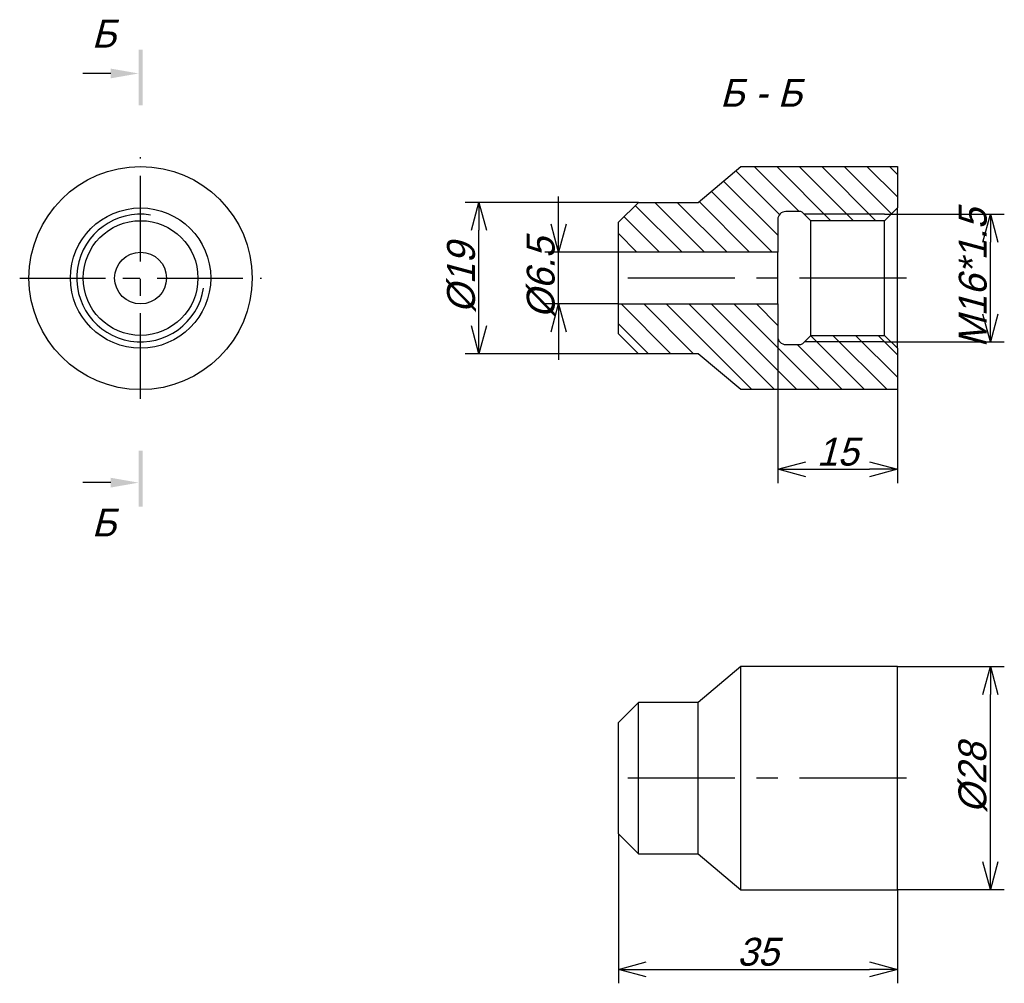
# Model space of a CAD drawing. Extents: x 31 to 155, y 114 to 235.
import ezdxf

# ---------------------------------------------------------------- set-up
doc = ezdxf.new("R2010")
doc.units = 0
doc.linetypes.add('CENTER_PER1_SCALE0_339188', pattern=[28, 10.769231, -2.153846, 2.153846, -2.153846, 10.769231])
doc.linetypes.add('CENTER_PER1_SCALE0_423985', pattern=[35, 13.461538, -2.692308, 2.692308, -2.692308, 13.461538])
doc.layers.get('0').update_dxf_attribs({"linetype": 'CONTINUOUS'})
doc.layers.get('DEFPOINTS').update_dxf_attribs({"linetype": 'CONTINUOUS'})
doc.styles.add('TEXTSTYLE_1', font='T-FLEX Type A.TTF', dxfattribs={"oblique": 15, "height": 3.5})
doc.styles.add('TEXTSTYLE_2', font='T-FLEX Type A.TTF', dxfattribs={"oblique": 15, "height": 3.5})
doc.dimstyles.new('DIM_ST_1', dxfattribs={"dimtxt": 3.5, "dimasz": 3.5, "dimexe": 1.75, "dimexo": 0, "dimgap": 0.4375, "dimtad": 1, "dimrnd": 0.01, "dimtxsty": 'TEXTSTYLE_2', "dimblk": 'OPEN30', "dimcen": 0.09, "dimclrd": 7, "dimclre": 7, "dimclrt": 7, "dimazin": 3, "dimtfac": 1, "dimtdec": 0, "dimtmove": 0, "dimatfit": 3, "dimtvp": 1, "dimtolj": 1})
doc.dimstyles.new('DIM_ST_2', dxfattribs={"dimtxt": 3.5, "dimasz": 3.5, "dimexe": 1.75, "dimexo": 0, "dimgap": 0.4375, "dimtad": 1, "dimrnd": 0.01, "dimtxsty": 'TEXTSTYLE_2', "dimblk": 'OPEN30', "dimcen": 0.09, "dimclrd": 7, "dimclre": 7, "dimclrt": 7, "dimazin": 3, "dimtfac": 1, "dimtdec": 0, "dimtmove": 0, "dimatfit": 3, "dimtvp": 1, "dimtolj": 1})
doc.dimstyles.new('DIM_ST_3', dxfattribs={"dimtxt": 3.5, "dimasz": 3.5, "dimexe": 1.75, "dimexo": 0, "dimgap": 0.4375, "dimtad": 1, "dimrnd": 0.01, "dimtxsty": 'TEXTSTYLE_2', "dimblk": 'OPEN30', "dimcen": 0.09, "dimclrd": 7, "dimclre": 7, "dimclrt": 7, "dimazin": 3, "dimtfac": 1, "dimtdec": 0, "dimtmove": 0, "dimatfit": 3, "dimtvp": 1, "dimtolj": 1})
doc.dimstyles.new('DIM_ST_4', dxfattribs={"dimtxt": 3.5, "dimasz": 3.5, "dimexe": 1.75, "dimexo": 0, "dimgap": 0.4375, "dimtad": 1, "dimrnd": 0.01, "dimtxsty": 'TEXTSTYLE_2', "dimblk": 'OPEN30', "dimcen": 0.09, "dimclrd": 7, "dimclre": 7, "dimclrt": 7, "dimazin": 3, "dimtfac": 1, "dimtdec": 0, "dimtmove": 0, "dimatfit": 3, "dimtvp": 1, "dimtolj": 1})
doc.dimstyles.new('DIM_ST_5', dxfattribs={"dimtxt": 3.5, "dimasz": 3.5, "dimexe": 1.75, "dimexo": 0, "dimgap": 0.4375, "dimtad": 1, "dimrnd": 0.01, "dimtxsty": 'TEXTSTYLE_2', "dimblk": 'OPEN30', "dimcen": 0.09, "dimclrd": 7, "dimclre": 7, "dimclrt": 7, "dimazin": 3, "dimtfac": 1, "dimtdec": 0, "dimtmove": 0, "dimatfit": 3, "dimtvp": 1, "dimtolj": 1})
doc.dimstyles.new('DIM_ST_6', dxfattribs={"dimtxt": 3.5, "dimasz": 3.5, "dimexe": 1.75, "dimexo": 0, "dimgap": 0.4375, "dimtad": 1, "dimrnd": 0.01, "dimtxsty": 'TEXTSTYLE_2', "dimblk": 'OPEN30', "dimcen": 0.09, "dimclrd": 7, "dimclre": 7, "dimclrt": 7, "dimazin": 3, "dimtfac": 1, "dimtdec": 0, "dimtmove": 0, "dimatfit": 3, "dimtvp": 1, "dimtolj": 1})

# ---------------------------------------------------------------- blocks, each defined once
blk = doc.blocks.new('_OPEN30')
at = {"color": 0, "linetype": 'BYBLOCK'}
for p, q in [((-1, 0.267949), (0, 0)), ((0, 0), (-1, -0.267949)), ((0, 0), (-1, 0))]:
    blk.add_line(p, q, dxfattribs=at)
blk = doc.blocks.new('*D5')
at = {"color": 7}
for p, q in [((98.65, 208.98), (98.65, 212.48)), ((106.15, 205.48), (96.9, 205.48)), ((98.65, 198.98), (98.65, 205.48)), ((106.15, 198.98), (96.9, 198.98)), ((98.65, 195.48), (98.65, 191.98))]:
    blk.add_line(p, q, dxfattribs=at)
at = {"layer": 'DEFPOINTS', "color": 0}
for p in [(98.65, 205.48), (106.15, 205.48), (106.15, 198.98)]:
    blk.add_point(p, dxfattribs=at)
at = {"color": 7, "xscale": 3.5, "yscale": 3.5, "zscale": 3.5}
for p, rotation in [((98.65, 205.48), 269.9999999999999), ((98.65, 198.98), 89.99999999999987)]:
    blk.add_blockref('_OPEN30', p, dxfattribs=dict(at, rotation=rotation))
at = {"color": 7, "insert": (96.46, 202.23), "char_height": 3.5, "attachment_point": 5, "rotation": 90, "style": 'TEXTSTYLE_2'}
blk.add_mtext('\\A1;%%c6.5{\\H0.5x;\\S^ ;}', dxfattribs=at)
blk = doc.blocks.new('*D6')
at = {"color": 7}
for p, q in [((108.65, 211.73), (86.9, 211.73)), ((88.65, 196.23), (88.65, 208.23)), ((108.65, 192.73), (86.9, 192.73))]:
    blk.add_line(p, q, dxfattribs=at)
at = {"layer": 'DEFPOINTS', "color": 0}
for p in [(88.65, 211.73), (108.65, 211.73), (108.65, 192.73)]:
    blk.add_point(p, dxfattribs=at)
at = {"color": 7, "xscale": 3.5, "yscale": 3.5, "zscale": 3.5}
for p, rotation in [((88.65, 211.73), 89.99999999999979), ((88.65, 192.73), 269.9999999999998)]:
    blk.add_blockref('_OPEN30', p, dxfattribs=dict(at, rotation=rotation))
at = {"color": 7, "insert": (86.46, 202.23), "char_height": 3.5, "attachment_point": 5, "rotation": 90, "style": 'TEXTSTYLE_2'}
blk.add_mtext('\\A1;%%c19{\\H0.5x;\\S^ ;}', dxfattribs=at)
blk = doc.blocks.new('*D7')
at = {"color": 7}
for p, q in [((139.55, 210.24), (154.57, 210.24)), ((152.82, 197.72), (152.82, 206.74)), ((139.55, 194.22), (154.57, 194.22))]:
    blk.add_line(p, q, dxfattribs=at)
at = {"layer": 'DEFPOINTS', "color": 0}
for p in [(139.55, 210.24), (152.82, 210.24), (139.55, 194.22)]:
    blk.add_point(p, dxfattribs=at)
at = {"color": 7, "xscale": 3.5, "yscale": 3.5, "zscale": 3.5}
for p, rotation in [((152.82, 210.24), 90), ((152.82, 194.22), 270)]:
    blk.add_blockref('_OPEN30', p, dxfattribs=dict(at, rotation=rotation))
at = {"color": 7, "insert": (150.63, 202.23), "char_height": 3.5, "attachment_point": 5, "rotation": 90, "style": 'TEXTSTYLE_2'}
blk.add_mtext('\\A1;M16*1.5', dxfattribs=at)
blk = doc.blocks.new('*D8')
at = {"color": 7}
for p, q in [((141.15, 153.47), (154.57, 153.47)), ((152.82, 128.97), (152.82, 149.97)), ((141.15, 125.47), (154.57, 125.47))]:
    blk.add_line(p, q, dxfattribs=at)
at = {"layer": 'DEFPOINTS', "color": 0}
for p in [(141.15, 153.47), (152.82, 153.47), (141.15, 125.47)]:
    blk.add_point(p, dxfattribs=at)
at = {"color": 7, "xscale": 3.5, "yscale": 3.5, "zscale": 3.5}
for p, rotation in [((152.82, 153.47), 90), ((152.82, 125.47), 270)]:
    blk.add_blockref('_OPEN30', p, dxfattribs=dict(at, rotation=rotation))
at = {"color": 7, "insert": (150.63, 139.47), "char_height": 3.5, "attachment_point": 5, "rotation": 90, "style": 'TEXTSTYLE_2'}
blk.add_mtext('\\A1;%%c28{\\H0.5x;\\S^ ;}', dxfattribs=at)
blk = doc.blocks.new('*D9')
at = {"color": 7}
for p, q in [((126.15, 194.88), (126.15, 176.48)), ((141.15, 193.43), (141.15, 176.48)), ((129.65, 178.23), (137.65, 178.23))]:
    blk.add_line(p, q, dxfattribs=at)
at = {"layer": 'DEFPOINTS', "color": 0}
for p in [(126.15, 194.88), (141.15, 193.43), (141.15, 178.23)]:
    blk.add_point(p, dxfattribs=at)
at = {"color": 7, "xscale": 3.5, "yscale": 3.5, "zscale": 3.5, "rotation": 180}
blk.add_blockref('_OPEN30', (126.15, 178.23), dxfattribs=at)
at = {"color": 7, "xscale": 3.5, "yscale": 3.5, "zscale": 3.5}
blk.add_blockref('_OPEN30', (141.15, 178.23), dxfattribs=at)
at = {"color": 7, "insert": (133.65, 180.42), "char_height": 3.5, "attachment_point": 5, "style": 'TEXTSTYLE_2'}
blk.add_mtext('\\A1;15{\\H0.5x;\\S^ ;}', dxfattribs=at)
blk = doc.blocks.new('*D10')
at = {"color": 7}
for p, q in [((106.15, 132.47), (106.15, 113.72)), ((141.15, 125.47), (141.15, 113.72)), ((109.65, 115.47), (137.65, 115.47))]:
    blk.add_line(p, q, dxfattribs=at)
at = {"layer": 'DEFPOINTS', "color": 0}
for p in [(106.15, 132.47), (141.15, 125.47), (141.15, 115.47)]:
    blk.add_point(p, dxfattribs=at)
at = {"color": 7, "xscale": 3.5, "yscale": 3.5, "zscale": 3.5}
for p, rotation in [((106.15, 115.47), 180), ((141.15, 115.47), 360)]:
    blk.add_blockref('_OPEN30', p, dxfattribs=dict(at, rotation=rotation))
at = {"color": 7, "insert": (123.65, 117.65), "char_height": 3.5, "attachment_point": 5, "style": 'TEXTSTYLE_2'}
blk.add_mtext('\\A1;35{\\H0.5x;\\S^ ;}', dxfattribs=at)
blk = doc.blocks.new('НА_САЙТ')
for points in [[(46.441, 230.91), (46.441, 223.91), (45.941, 223.91), (45.941, 230.91)], [(42.441, 227.296), (45.941, 227.91), (42.441, 228.524)], [(45.941, 173.553), (45.941, 180.553), (46.441, 180.553), (46.441, 173.553)], [(42.441, 175.939), (45.941, 176.553), (42.441, 177.167)]]:
    blk.add_hatch(color=7).paths.add_polyline_path(points, flags=0)
h = blk.add_hatch()
h.set_pattern_fill('_USER', scale=2, angle=135, style=0, pattern_type=0)
h.set_pattern_definition([(135, (0, 0), (-1.414214, -1.414214), [])])
h.paths.add_polyline_path([(129.295, 194.028), (130.299, 195.032), (139.549, 195.032), (141.149, 193.432), (141.149, 188.232), (121.512, 188.232), (116.149, 192.732), (108.649, 192.732), (106.149, 195.232), (106.149, 198.982), (126.149, 198.982), (126.149, 194.882), (126.155, 194.777), (126.171, 194.674), (126.198, 194.573), (126.235, 194.475), (126.283, 194.382), (126.34, 194.294), (126.406, 194.212), (126.48, 194.138), (126.561, 194.073), (126.649, 194.016), (126.742, 193.968), (126.84, 193.931), (126.941, 193.903), (127.045, 193.887), (127.149, 193.882), (127.149, 193.882), (128.942, 193.882), (128.994, 193.884), (129.046, 193.893), (129.096, 193.906), (129.145, 193.925), (129.192, 193.949), (129.236, 193.977)], flags=0)
h.paths.add_polyline_path([(126.149, 209.582), (126.149, 205.482), (106.149, 205.482), (106.149, 209.232), (108.649, 211.732), (116.149, 211.732), (121.512, 216.232), (141.149, 216.232), (141.149, 211.032), (139.549, 209.432), (130.299, 209.432), (129.295, 210.435), (129.257, 210.47), (129.214, 210.501), (129.169, 210.527), (129.121, 210.548), (129.071, 210.565), (129.02, 210.575), (128.942, 210.582), (128.942, 210.582), (127.149, 210.582), (127.045, 210.576), (126.941, 210.56), (126.84, 210.533), (126.742, 210.495), (126.649, 210.448), (126.561, 210.391), (126.48, 210.325), (126.406, 210.251), (126.34, 210.169), (126.283, 210.082), (126.235, 209.988), (126.198, 209.891), (126.171, 209.79), (126.155, 209.686)], flags=0)
at = {"color": 7, "linetype": 'CONTINUOUS'}
for p, q in [((42.441, 227.91), (38.941, 227.91)), ((116.149, 211.732), (121.512, 216.232)), ((121.512, 216.232), (141.149, 216.232)), ((141.149, 216.232), (141.149, 211.032)), ((106.149, 209.232), (108.649, 211.732)), ((108.649, 211.732), (116.149, 211.732)), ((128.942, 210.582), (127.149, 210.582)), ((130.299, 209.432), (129.295, 210.435)), ((130.299, 210.244), (129.487, 210.244)), ((139.549, 210.244), (130.299, 210.244)), ((139.549, 210.244), (130.299, 210.244)), ((141.149, 211.032), (139.549, 209.432)), ((139.549, 210.244), (140.361, 210.244)), ((141.149, 193.432), (141.149, 211.032)), ((106.149, 205.482), (106.149, 209.232)), ((126.149, 209.582), (126.149, 205.482)), ((130.299, 195.032), (130.299, 209.432)), ((139.549, 209.432), (130.299, 209.432)), ((139.549, 195.032), (139.549, 209.432)), ((106.149, 198.982), (106.149, 205.482)), ((126.149, 205.482), (106.149, 205.482)), ((126.149, 198.982), (126.149, 205.482)), ((106.149, 195.232), (106.149, 198.982)), ((106.149, 198.982), (126.149, 198.982)), ((126.149, 198.982), (126.149, 194.882)), ((108.649, 192.732), (106.149, 195.232)), ((129.295, 194.028), (130.299, 195.032)), ((130.299, 194.22), (129.487, 194.22)), ((130.299, 195.032), (139.549, 195.032)), ((139.549, 194.22), (130.299, 194.22)), ((139.549, 194.22), (130.299, 194.22)), ((139.549, 195.032), (141.149, 193.432)), ((139.549, 194.22), (140.361, 194.22)), ((116.149, 192.732), (108.649, 192.732)), ((121.512, 188.232), (116.149, 192.732)), ((127.149, 193.882), (128.942, 193.882)), ((141.149, 193.432), (141.149, 188.232)), ((141.149, 188.232), (121.512, 188.232)), ((42.441, 176.553), (38.941, 176.553)), ((121.512, 153.466), (116.149, 148.966)), ((141.149, 153.466), (121.512, 153.466)), ((121.512, 139.466), (121.512, 153.466)), ((141.149, 139.466), (141.149, 153.466)), ((108.649, 148.966), (106.149, 146.466)), ((108.649, 139.466), (108.649, 148.966)), ((116.149, 148.966), (108.649, 148.966)), ((116.149, 139.466), (116.149, 148.966)), ((106.149, 139.466), (106.149, 146.466)), ((106.149, 132.466), (106.149, 139.466)), ((108.649, 129.966), (108.649, 139.466)), ((116.149, 129.966), (116.149, 139.466)), ((121.512, 125.466), (121.512, 139.466)), ((141.149, 125.466), (141.149, 139.466)), ((106.149, 132.466), (108.649, 129.966)), ((108.649, 129.966), (116.149, 129.966)), ((116.149, 129.966), (121.512, 125.466)), ((121.512, 125.466), (141.149, 125.466))]:
    blk.add_line(p, q, dxfattribs=at)
at = {"color": 7, "linetype": 'CENTER_PER1_SCALE0_339188'}
for p, q in [((46.191, 187.065), (46.191, 217.398)), ((31.024, 202.232), (61.358, 202.232))]:
    blk.add_line(p, q, dxfattribs=at)
at = {"color": 7, "linetype": 'CENTER_PER1_SCALE0_423985'}
for p, q in [((142.316, 202.232), (104.982, 202.232)), ((142.316, 139.466), (104.982, 139.466))]:
    blk.add_line(p, q, dxfattribs=at)
at = {"color": 7, "linetype": 'CONTINUOUS'}
for radius in [14, 8.8, 7.2, 3.25]:
    blk.add_circle((46.191, 202.232), radius, dxfattribs=at)
for centre, radius, start, end in [((46.191, 202.232), 8.012, 81, 351), ((127.149, 209.582), 1, 90, 179.99999), ((128.942, 210.082), 0.5, 45, 90), ((127.149, 194.882), 1, 180, 270), ((128.942, 194.382), 0.5, 270, 315)]:
    blk.add_arc(centre, radius, start, end, dxfattribs=at)
at = {"color": 7, "style": 'TEXTSTYLE_1', "oblique": 15}
for s, p in [('Б', (40.066, 231.16)), ('Б - Б', (118.896, 223.732)), ('Б', (40.066, 169.803))]:
    blk.add_text(s, height=3.5, dxfattribs=at).set_placement(p)
for base, p1, p2, text, dimstyle, picture, middle in [((88.649, 211.732), (108.649, 192.732), (108.649, 211.732), '%%c<>{\\H0.5x;\\S^ ;}', 'DIM_ST_2', '*D6', (88.649, 202.232)), ((98.649, 205.482), (106.149, 198.982), (106.149, 205.482), '%%c<>{\\H0.5x;\\S^ ;}', 'DIM_ST_1', '*D5', (98.649, 202.232)), ((152.82, 210.244), (139.549, 194.22), (139.549, 210.244), 'M16*1.5', 'DIM_ST_3', '*D7', (152.82, 202.232)), ((152.82, 153.466), (141.149, 125.466), (141.149, 153.466), '%%c<>{\\H0.5x;\\S^ ;}', 'DIM_ST_4', '*D8', (152.82, 139.466))]:
    dim = blk.add_linear_dim(base=base, p1=p1, p2=p2, angle=90, text=text, dimstyle=dimstyle)
    dim.commit()
    dim.dimension.update_dxf_attribs({"geometry": picture, "text_midpoint": middle, "dimtype": 160})
for base, p1, p2, dimstyle, picture, middle in [((141.149, 178.232), (126.149, 194.882), (141.149, 193.432), 'DIM_ST_5', '*D9', (133.649, 178.232)), ((141.149, 115.466), (106.149, 132.466), (141.149, 125.466), 'DIM_ST_6', '*D10', (123.649, 115.466))]:
    dim = blk.add_linear_dim(base=base, p1=p1, p2=p2, text='<>{\\H0.5x;\\S^ ;}', dimstyle=dimstyle)
    dim.commit()
    dim.dimension.update_dxf_attribs({"geometry": picture, "text_midpoint": middle, "dimtype": 160})

msp = doc.modelspace()

# ---------------------------------------------------------------- block references
msp.add_blockref('НА_САЙТ', (0, 0))

doc.saveas('drawing.dxf')
